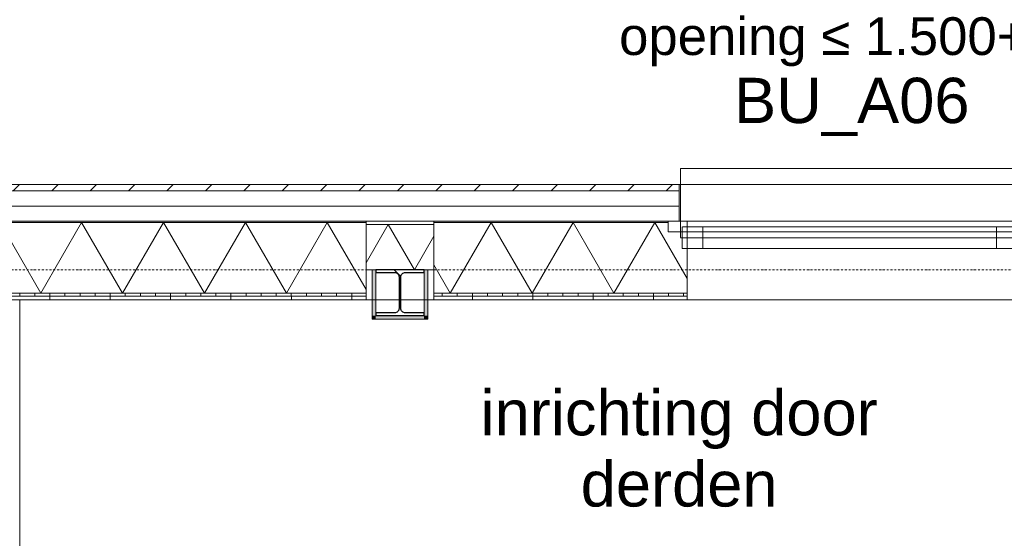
# Model space of a CAD drawing. Extents: x 0 to 92550, y 0 to 59400.
# Tile 88 of 94: x 38639 to 41901, y 47010 to 48728. Entities that reach past the tile are written whole.
import ezdxf
from ezdxf.xclip import XClip

# ---------------------------------------------------------------- set-up
doc = ezdxf.new("R2010")
doc.units = 0
doc.header["$MEASUREMENT"] = 0
doc.header["$XCLIPFRAME"] = 0
doc.linetypes.add('Streep-punt fijn', pattern=[1251.000023, 626.000023, -312.5, 0, -312.5])
doc.linetypes.add('Streeplijn fijn', pattern=[234.119993, 155.999994, -78.119999])
for name, color, linetype in [('ZZ 21 Buitenwand spouwblad hsb', 7, 'Continuous'), ('ZZ 21 Buitenwand spouwisolatie', 7, 'Continuous'), ('ZZ 28 HDC staalconstructies', 7, 'Continuous'), ('ZZ 31 Waterslagen', 7, 'Continuous'), ('ZZ 34 Balustrades', 7, 'Continuous'), ('ZZ 41 Buitenwandafwerking gevelhout', 7, 'Continuous'), ('ZZ 42 Aftimmerwerk algemeen', 7, 'Continuous'), ('ZZ 43 Vloerafwerking algemeen', 7, 'Continuous'), ('ZZ A Stramien', 7, 'Continuous'), ('ZZ B Bouwbesluitlijnen', 7, 'Continuous'), ('ZZ Info_tekst Algemeen', 7, 'Continuous'), ('ZZ Zone Gebruiksruimten', 7, 'Continuous')]:
    doc.layers.add(name, color=color, linetype=linetype)
doc.styles.add('GENERATED_STYLE_2', font='arial.ttf')
pattern_1 = [(270, (5738.87, 6500), (200, 0), [])]
pattern_2 = [(270, (5738.867, 6500), (50, 0), [])]

# ---------------------------------------------------------------- blocks, each defined once
blk = doc.blocks.new('*X167')
at = {"layer": 'ZZ 21 Buitenwand spouwblad hsb', "color": 7, "linetype": 'Continuous', "lineweight": 5, "ltscale": 0.01}
for p, q in [((38572.8, 48057), (38708.5, 47822)), ((38844.1, 48057), (38708.5, 47822)), ((38844.1, 48057), (38979.8, 47822)), ((39115.5, 48057), (38979.8, 47822)), ((39115.5, 48057), (39251.2, 47822)), ((39386.8, 48057), (39251.2, 47822)), ((39386.8, 48057), (39522.5, 47822)), ((39658.2, 48057), (39522.5, 47822)), ((39658.2, 48057), (39786.9, 47834.1))]:
    blk.add_line(p, q, dxfattribs=at)
blk = doc.blocks.new('*X172')
at = {"layer": 'ZZ 21 Buitenwand spouwblad hsb', "color": 7, "linetype": 'Continuous', "lineweight": 5, "ltscale": 0.01}
for p, q in [((40200.9, 48057), (40065.2, 47822)), ((40200.9, 48057), (40336.6, 47822)), ((40472.3, 48057), (40336.6, 47822)), ((40472.3, 48057), (40607.9, 47822)), ((40743.6, 48057), (40607.9, 47822)), ((40743.6, 48057), (40850.9, 47871.2)), ((40010.9, 47916.2), (40065.2, 47822))]:
    blk.add_line(p, q, dxfattribs=at)
blk = doc.blocks.new('*X183')
at = {"layer": 'ZZ 21 Buitenwand spouwisolatie', "color": 7, "linetype": 'Continuous', "lineweight": 5, "ltscale": 0.01}
for p, q in [((39860.3, 48050), (39786.9, 47922.9)), ((39860.3, 48050), (39946.9, 47900)), ((40010.9, 48010.8), (39946.9, 47900))]:
    blk.add_line(p, q, dxfattribs=at)
blk = doc.blocks.new('Drawing_1_1', base_point=(5738.9, 6500))
at = {"layer": 'ZZ 21 Buitenwand spouwblad hsb', "linetype": 'Continuous', "lineweight": 0, "true_color": 0x7f7f7f}
for points in [[(39786.9, 48061), (35850.9, 48061), (35850.9, 48057), (39786.9, 48057)], [(40010.9, 48057), (40787.9, 48057), (40787.9, 48061), (40010.9, 48061)]]:
    blk.add_hatch(color=8, dxfattribs=at).paths.add_polyline_path(points)
at = {"layer": 'ZZ 21 Buitenwand spouwblad hsb', "linetype": 'Continuous', "lineweight": 0, "true_color": 0x000000}
h = blk.add_hatch(dxfattribs=at)
h.set_pattern_fill('325_Hout_plaatmateriaal__BC', color=18, style=0, pattern_type=2)
h.set_pattern_definition(pattern_2)
h.paths.add_polyline_path([(35850.9, 47813), (39786.9, 47813), (39786.9, 47822), (35850.9, 47822)])
h = blk.add_hatch(dxfattribs=at)
h.set_pattern_fill('930_Lijnen_vert_200_0001', color=18, style=0, pattern_type=2)
h.set_pattern_definition(pattern_1)
h.paths.add_polyline_path([(35850.9, 47800), (39786.9, 47800), (39786.9, 47813), (35850.9, 47813)])
h = blk.add_hatch(dxfattribs=at)
h.set_pattern_fill('325_Hout_plaatmateriaal__BC', color=18, style=0, pattern_type=2)
h.set_pattern_definition(pattern_2)
h.paths.add_polyline_path([(40010.9, 47813), (40850.9, 47813), (40850.9, 47822), (40010.9, 47822)])
h = blk.add_hatch(dxfattribs=at)
h.set_pattern_fill('930_Lijnen_vert_200_0001', color=18, style=0, pattern_type=2)
h.set_pattern_definition(pattern_1)
h.paths.add_polyline_path([(40850.9, 47813), (40010.9, 47813), (40010.9, 47800), (40850.9, 47800)])
at = {"layer": 'ZZ 28 HDC staalconstructies', "linetype": 'Continuous', "lineweight": 0, "true_color": 0x000000}
h = blk.add_hatch(dxfattribs=at)
h.set_pattern_fill('515_Staal_0001', color=18, style=0, pattern_type=2)
h.set_pattern_definition([(315, (39818.87, 47748), (159.1, 159.1), []), (315, (39765.83, 47694.97), (159.1, 159.1), [])])
h.paths.add_polyline_path([(39978.9, 47748), (39978.9, 47757), (39916.9, 47757, -0.414214), (39901.9, 47772), (39901.9, 47876, -0.414214), (39916.9, 47891), (39978.9, 47891), (39978.9, 47900), (39818.9, 47900), (39818.9, 47891), (39880.9, 47891, -0.414214), (39895.9, 47876), (39895.9, 47772, -0.414214), (39880.9, 47757), (39818.9, 47757), (39818.9, 47748)])
at = {"layer": 'ZZ 41 Buitenwandafwerking gevelhout', "linetype": 'Continuous', "lineweight": 0, "true_color": 0x000000}
h = blk.add_hatch(dxfattribs=at)
h.set_pattern_fill('310_Naaldhout__01__0001', color=18, style=0, pattern_type=2)
h.set_pattern_definition([(45, (5738.87, 6500), (-63.63961, 63.63961), [])])
h.paths.add_polyline_path([(40823.9, 48182), (35313.9, 48182), (35313.9, 48161), (40823.9, 48161)])
at = {"layer": 'ZZ 42 Aftimmerwerk algemeen', "linetype": 'Continuous', "lineweight": 0, "true_color": 0x7f7f7f}
for points in [[(39818.9, 47748), (39818.9, 47900), (39806.9, 47900), (39806.9, 47748)], [(39990.9, 47748), (39990.9, 47900), (39978.9, 47900), (39978.9, 47748)], [(39818.9, 47748), (39806.9, 47736), (39818.9, 47736)], [(39806.9, 47748), (39806.9, 47736), (39818.9, 47748)], [(39978.9, 47748), (39818.9, 47748), (39818.9, 47736), (39978.9, 47736)], [(39978.9, 47748), (39990.9, 47736), (39990.9, 47748)], [(39978.9, 47736), (39990.9, 47736), (39978.9, 47748)]]:
    blk.add_hatch(color=8, dxfattribs=at).paths.add_polyline_path(points)
at = {"layer": 'ZZ 21 Buitenwand spouwblad hsb', "color": 7, "linetype": 'Continuous', "lineweight": 9, "ltscale": 0.01}
for p, q in [((39786.9, 48057), (35850.9, 48057)), ((40787.9, 48057), (40010.9, 48057)), ((40787.9, 48061), (40787.9, 48026)), ((40850.9, 48061), (40850.9, 48057)), ((40850.9, 48057), (40850.9, 47822)), ((40850.9, 48026), (40787.9, 48026)), ((40850.9, 48026), (40850.9, 47822)), ((35850.9, 47822), (39786.9, 47822)), ((35850.9, 47813), (39786.9, 47813)), ((40010.9, 47822), (40850.9, 47822)), ((40010.9, 47813), (40850.9, 47813)), ((40850.9, 47822), (40850.9, 47813)), ((40850.9, 47822), (40850.9, 47813)), ((40850.9, 47813), (40850.9, 47800)), ((40850.9, 47813), (40850.9, 47800))]:
    blk.add_line(p, q, dxfattribs=at)
at = {"layer": 'ZZ 21 Buitenwand spouwblad hsb', "color": 255, "linetype": 'Streeplijn fijn', "lineweight": 0, "ltscale": 0.01}
blk.add_line((41989.9, 48061), (40787.9, 48061), dxfattribs=at)
at = {"layer": 'ZZ 21 Buitenwand spouwblad hsb', "color": 7, "linetype": 'Streeplijn fijn', "lineweight": 5, "ltscale": 0.01}
blk.add_line((40850.9, 47800), (41926.9, 47800), dxfattribs=at)
at = {"layer": 'ZZ 21 Buitenwand spouwblad hsb', "color": 7, "linetype": 'Continuous', "lineweight": 9, "ltscale": 0.01, "flags": 128}
for points in [[(39786.9, 48061), (35850.9, 48061)], [(39786.9, 48061), (39786.9, 48057)], [(39786.9, 48057), (39786.9, 47822)], [(40787.9, 48061), (40010.9, 48061)], [(40010.9, 48061), (40010.9, 48057)], [(40010.9, 48057), (40010.9, 47822)], [(35850.9, 47800), (39786.9, 47800)], [(39786.9, 47822), (39786.9, 47813)], [(39786.9, 47813), (39786.9, 47800)], [(40010.9, 47822), (40010.9, 47813)], [(40010.9, 47813), (40010.9, 47800)], [(40010.9, 47800), (40850.9, 47800)]]:
    blk.add_lwpolyline(points, dxfattribs=at)
at = {"layer": 'ZZ 21 Buitenwand spouwblad hsb', "color": 7, "linetype": 'Streeplijn fijn', "lineweight": 9, "ltscale": 0.01, "flags": 128}
blk.add_lwpolyline([(41989.9, 48061), (41989.9, 48026), (40787.9, 48026), (40787.9, 48061)], close=True, dxfattribs=at)
at = {"layer": 'ZZ 21 Buitenwand spouwisolatie', "color": 7, "linetype": 'Continuous', "lineweight": 9, "ltscale": 0.01, "flags": 128}
for points in [[(40010.9, 48050), (39786.9, 48050)], [(39786.9, 48050), (39786.9, 47900)], [(40010.9, 47900), (40010.9, 48050)], [(39786.9, 47900), (40010.9, 47900)]]:
    blk.add_lwpolyline(points, dxfattribs=at)
at = {"layer": 'ZZ 28 HDC staalconstructies', "color": 7, "linetype": 'Continuous', "lineweight": 25, "ltscale": 0.01, "flags": 128}
blk.add_lwpolyline([(39978.9, 47748), (39978.9, 47757), (39916.9, 47757, -0.414214), (39901.9, 47772), (39901.9, 47876, -0.414214), (39916.9, 47891), (39978.9, 47891), (39978.9, 47900), (39818.9, 47900), (39818.9, 47891), (39880.9, 47891, -0.414214), (39895.9, 47876), (39895.9, 47772, -0.414214), (39880.9, 47757), (39818.9, 47757), (39818.9, 47748)], format="xyb", close=True, dxfattribs=at)
at = {"layer": 'ZZ 31 Waterslagen', "color": 7, "linetype": 'Streeplijn fijn', "lineweight": 5, "ltscale": 0.01}
for p, q in [((41948.9, 48235.5), (40828.9, 48235.5)), ((40828.9, 48235.5), (40828.9, 48005.5)), ((41948.9, 48005.5), (40828.9, 48005.5))]:
    blk.add_line(p, q, dxfattribs=at)
at = {"layer": 'ZZ 41 Buitenwandafwerking gevelhout', "color": 7, "linetype": 'Continuous', "lineweight": 9, "ltscale": 0.01}
for p, q in [((40823.9, 48161), (35313.9, 48161)), ((40823.9, 48182), (40823.9, 48161))]:
    blk.add_line(p, q, dxfattribs=at)
at = {"layer": 'ZZ 41 Buitenwandafwerking gevelhout', "color": 7, "linetype": 'Streeplijn fijn', "lineweight": 9, "ltscale": 0.01}
for p, q in [((40823.9, 48182), (40823.9, 48161)), ((40901.9, 48042), (40833.9, 48042)), ((40833.9, 48042), (40833.9, 47970)), ((40901.9, 47970), (40901.9, 48042)), ((41875.9, 48042), (40901.9, 48042)), ((41943.9, 48042), (41875.9, 48042)), ((41875.9, 48042), (41875.9, 47970)), ((40901.9, 48006), (41875.9, 48006)), ((40833.9, 47970), (40901.9, 47970)), ((40901.9, 47970), (41875.9, 47970)), ((41875.9, 47970), (41943.9, 47970))]:
    blk.add_line(p, q, dxfattribs=at)
at = {"layer": 'ZZ 41 Buitenwandafwerking gevelhout', "color": 7, "linetype": 'Continuous', "lineweight": 5, "ltscale": 0.01}
for p, q in [((40823.9, 48161), (40823.9, 48111)), ((40823.9, 48111), (35313.9, 48111)), ((40823.9, 48111), (40823.9, 48061))]:
    blk.add_line(p, q, dxfattribs=at)
at = {"layer": 'ZZ 41 Buitenwandafwerking gevelhout', "color": 7, "linetype": 'Streeplijn fijn', "lineweight": 5, "ltscale": 0.01}
for p, q in [((40823.9, 48161), (40823.9, 48111)), ((40823.9, 48111), (40823.9, 48061))]:
    blk.add_line(p, q, dxfattribs=at)
at = {"layer": 'ZZ 41 Buitenwandafwerking gevelhout', "color": 7, "linetype": 'Continuous', "lineweight": 9, "ltscale": 0.01, "flags": 128}
blk.add_lwpolyline([(40823.9, 48182), (35313.9, 48182)], dxfattribs=at)
at = {"layer": 'ZZ 41 Buitenwandafwerking gevelhout', "color": 7, "linetype": 'Continuous', "lineweight": 5, "ltscale": 0.01, "flags": 128}
blk.add_lwpolyline([(35313.9, 48061), (40823.9, 48061)], dxfattribs=at)
at = {"layer": 'ZZ 42 Aftimmerwerk algemeen', "color": 7, "linetype": 'Continuous', "lineweight": 9, "ltscale": 0.01, "flags": 128}
for points in [[(39806.9, 47900), (39806.9, 47736)], [(39806.9, 47900), (39818.9, 47900)], [(39818.9, 47748), (39818.9, 47900)], [(39990.9, 47900), (39978.9, 47900)], [(39978.9, 47900), (39978.9, 47748)], [(39990.9, 47748), (39990.9, 47900)], [(39806.9, 47736), (39818.9, 47736)], [(39978.9, 47748), (39818.9, 47748)], [(39818.9, 47736), (39990.9, 47736)], [(39990.9, 47736), (39990.9, 47748)]]:
    blk.add_lwpolyline(points, dxfattribs=at)
at = {"layer": 'ZZ 43 Vloerafwerking algemeen', "color": 7, "linetype": 'Continuous', "lineweight": 15, "ltscale": 0.01, "flags": 128}
blk.add_lwpolyline([(28325.9, 38450), (42238.9, 38450), (42238.9, 38645), (43138.9, 38645), (43138.9, 42968), (43093.9, 42968), (43093.9, 43132), (43138.9, 43132), (43138.9, 47755), (43086.9, 47755), (43086.9, 47800), (39990.9, 47800), (39990.9, 47736), (39806.9, 47736), (39806.9, 47800), (35830.9, 47800), (35830.9, 47736), (35646.9, 47736), (35646.9, 47800), (28330.9, 47800)], dxfattribs=at)
at = {"layer": 'ZZ A Stramien', "color": 7, "linetype": 'Streep-punt fijn', "lineweight": 9, "ltscale": 0.01}
blk.add_line((8788.9, 47900), (61238.9, 47900), dxfattribs=at)
at = {"layer": 'ZZ B Bouwbesluitlijnen', "color": 255, "linetype": 'Continuous', "lineweight": 0, "ltscale": 0.01, "flags": 128}
blk.add_lwpolyline([(28371.4, 28002.5), (52706.4, 28002.5), (52706.4, 24697.5), (50606.4, 24697.5), (50606.4, 11218), (60020.9, 11218), (60020.9, 34182), (43520.9, 34182), (43520.9, 48182), (20738.9, 48182), (19796.4, 47413.7), (19796.4, 40012.5), (23638.9, 40012.5), (23638.9, 38400), (28371.4, 38400)], close=True, dxfattribs=at)
at = {"layer": 'ZZ Zone Gebruiksruimten', "color": 255, "linetype": 'Continuous', "lineweight": 0, "ltscale": 0.01, "flags": 128}
blk.add_lwpolyline([(38638.9, 47800), (38638.9, 40100), (43138.9, 40100), (43138.9, 47800)], close=True, dxfattribs=at)
at = {"layer": 'ZZ 34 Balustrades', "color": 7, "linetype": 'Continuous', "lineweight": 25, "ltscale": 0.01}
for name in ['*X167', '*X172', '*X183']:
    blk.add_blockref(name, (0, 0), dxfattribs=at)
at = {"layer": 'ZZ 41 Buitenwandafwerking gevelhout', "color": 7, "linetype": 'Continuous', "lineweight": 5, "insert": (41005.8, 48342.5), "char_height": 150, "attachment_point": 7, "style": 'GENERATED_STYLE_2'}
blk.add_mtext('\\A1;{\\pql;\\fArial|b0|i0|c0|p0;\\W1.000000;BU_A06}', dxfattribs=at)
at = {"layer": 'ZZ Info_tekst Algemeen', "color": 7, "linetype": 'Continuous', "lineweight": 5, "insert": (41388.9, 48655), "char_height": 125, "attachment_point": 5, "style": 'GENERATED_STYLE_2'}
blk.add_mtext('\\A1;{\\pqc;\\fArial|b0|i0|c0|p0;\\W1.000000;opening ≤ 1.500+vl.}', dxfattribs=at)
at = {"layer": 'ZZ Info_tekst Algemeen', "color": 174, "linetype": 'Continuous', "lineweight": 5, "true_color": 0x0000aa, "insert": (40823.9, 47501.4), "char_height": 150, "width": 1315.253, "attachment_point": 2, "line_spacing_factor": 0.942898, "style": 'GENERATED_STYLE_2'}
blk.add_mtext('\\A1;{\\pqc;\\fArial|b0|i0|c0|p0;\\W1.000000;inrichting door derden}', dxfattribs=at)

msp = doc.modelspace()

# ---------------------------------------------------------------- block references
at = {"color": 7, "linetype": 'Continuous', "lineweight": 25, "ltscale": 0.01}
ref = msp.add_blockref('Drawing_1_1', (5738.9, 6500), dxfattribs=at)
XClip(ref).set_block_clipping_path([(1000, 1000), (74950, 58400)])

doc.saveas('drawing.dxf')
